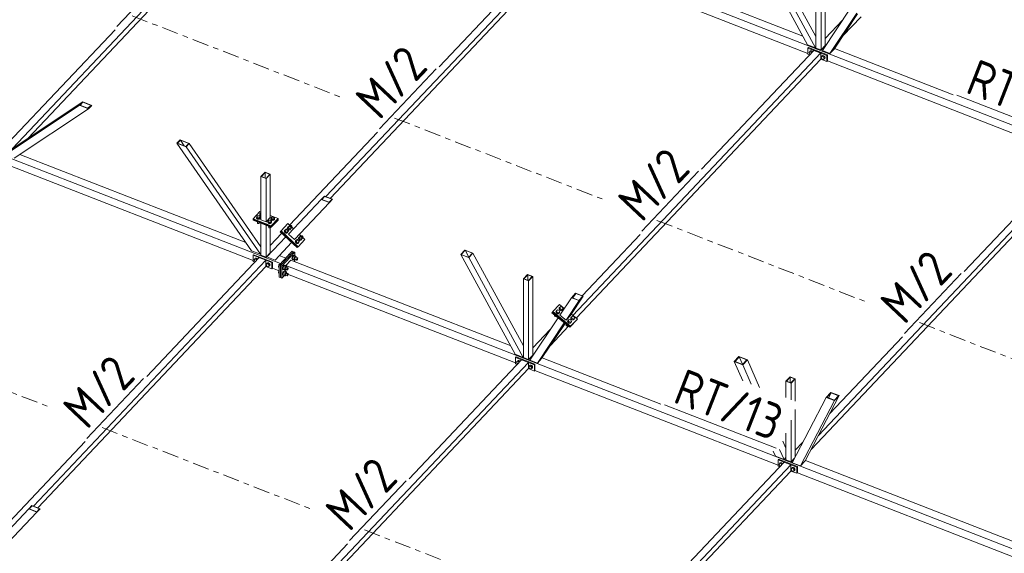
# Model space of a CAD drawing. Header units: millimetres. Extents: x -681 to 506, y -45 to 794.
# Tile 161 of 256: x -83 to 25, y 342 to 401. Entities that reach past the tile are written whole.
import ezdxf

# ---------------------------------------------------------------- set-up
doc = ezdxf.new("R2010")
doc.units = ezdxf.units.MM
doc.header["$LTSCALE"] = 0.6
doc.linetypes.add('XKITLINE00', pattern=[0])
doc.linetypes.add('XKITLINE03', pattern=[6, 3, -1, 1, -1])
for name, color, linetype, lineweight in [('Bolt', 7, 'Continuous', 0), ('Part', 2, 'Continuous', 0), ('PartMark', 3, 'Continuous', 0), ('S-GRID', 1, 'Continuous', 0)]:
    doc.layers.add(name, color=color, linetype=linetype, lineweight=lineweight)
doc.styles.add('ISOCPEUR', font='ISOCPEUR.TTF')

msp = doc.modelspace()

# ---------------------------------------------------------------- linework, layer by layer
at = {"layer": 'Bolt', "color": 3, "linetype": 'XKITLINE00', "lineweight": 0}
for p, q in [((3.72, 397.06), (3.8, 397.15)), ((3.8, 396.9), (3.72, 397.06)), ((3.78, 397.14), (3.8, 397.21)), ((3.78, 397.13), (3.78, 397.14)), ((3.8, 397.21), (3.87, 397.24)), ((3.87, 397.23), (3.8, 397.15)), ((3.8, 397.21), (3.82, 397.22)), ((3.8, 397.15), (3.97, 397.09)), ((3.85, 396.88), (3.8, 396.9)), ((3.88, 397.26), (3.82, 397.22)), ((3.87, 397.24), (3.96, 397.23)), ((4.04, 397.16), (3.87, 397.23)), ((3.97, 397.24), (3.88, 397.26)), ((3.96, 397.23), (4.04, 397.17)), ((4.06, 397.19), (3.97, 397.24)), ((4.04, 397.16), (3.97, 397.09)), ((3.97, 397.09), (3.99, 397.03)), ((4.04, 397.17), (4.08, 397.12)), ((4.06, 397.11), (4.04, 397.16)), ((4.1, 397.14), (4.06, 397.19)), ((5.11, 396.62), (5.13, 396.69)), ((5.13, 396.69), (5.2, 396.72)), ((5.2, 396.71), (5.13, 396.63)), ((5.13, 396.69), (5.15, 396.71)), ((5.21, 396.74), (5.15, 396.71)), ((5.2, 396.72), (5.29, 396.71)), ((5.37, 396.64), (5.2, 396.71)), ((5.3, 396.72), (5.21, 396.74)), ((5.29, 396.71), (5.37, 396.65)), ((5.39, 396.67), (5.3, 396.72)), ((5.05, 396.54), (5.13, 396.63)), ((5.13, 396.38), (5.05, 396.54)), ((5.11, 396.61), (5.11, 396.62)), ((5.13, 396.63), (5.3, 396.57)), ((5.3, 396.31), (5.13, 396.38)), ((5.37, 396.64), (5.3, 396.57)), ((5.3, 396.57), (5.38, 396.41)), ((5.38, 396.41), (5.3, 396.31)), ((5.37, 396.39), (5.3, 396.31)), ((5.37, 396.38), (5.36, 396.38)), ((5.37, 396.65), (5.44, 396.57)), ((5.45, 396.48), (5.37, 396.64)), ((5.45, 396.48), (5.37, 396.39)), ((5.44, 396.41), (5.37, 396.38)), ((5.45, 396.48), (5.38, 396.41)), ((5.45, 396.59), (5.39, 396.67)), ((5.44, 396.57), (5.46, 396.48)), ((5.46, 396.48), (5.44, 396.41)), ((5.44, 396.41), (5.45, 396.43)), ((5.48, 396.5), (5.45, 396.59)), ((5.45, 396.43), (5.48, 396.5)), ((-56.9, 379.28), (-56.8, 379.39)), ((-56.8, 379.39), (-56.78, 379.39)), ((-57.26, 378.81), (-57.25, 378.84)), ((-57.24, 378.74), (-57.26, 378.81)), ((-57.26, 378.78), (-57.26, 378.81)), ((-57.24, 378.72), (-57.26, 378.78)), ((-57.25, 378.91), (-57.15, 379.02)), ((-57.25, 378.81), (-57.25, 378.91)), ((-57.16, 378.81), (-57.25, 378.91)), ((-57.16, 378.7), (-57.25, 378.81)), ((-57.16, 378.69), (-57.24, 378.74)), ((-57.24, 378.72), (-57.16, 378.67)), ((-57.18, 378.36), (-57.16, 378.34)), ((-57.17, 378.25), (-57.17, 378.35)), ((-57.16, 378.22), (-57.17, 378.25)), ((-57.16, 378.7), (-57.16, 378.81)), ((-56.97, 378.8), (-57.16, 378.81)), ((-57.16, 378.7), (-56.97, 378.7)), ((-57.06, 378.67), (-57.16, 378.69)), ((-57.16, 378.67), (-57.06, 378.65)), ((-57.16, 378.34), (-57.16, 378.36)), ((-57.16, 378.34), (-57.12, 378.34)), ((-57.16, 378.22), (-57.12, 378.19)), ((-57.15, 379.02), (-56.96, 379.02)), ((-56.96, 378.69), (-57.06, 378.67)), ((-57.06, 378.65), (-56.96, 378.66)), ((-57, 378.19), (-56.96, 378.21)), ((-56.87, 378.91), (-56.97, 378.8)), ((-56.97, 378.7), (-56.87, 378.8)), ((-56.97, 378.7), (-56.97, 378.8)), ((-56.96, 379.02), (-56.87, 378.91)), ((-56.88, 378.74), (-56.96, 378.69)), ((-56.96, 378.66), (-56.88, 378.71)), ((-56.96, 378.21), (-56.95, 378.25)), ((-56.95, 378.25), (-56.95, 378.27)), ((-56.92, 379.17), (-56.9, 379.2)), ((-56.89, 379.11), (-56.92, 379.17)), ((-56.92, 379.15), (-56.92, 379.17)), ((-56.89, 379.08), (-56.92, 379.15)), ((-56.9, 379.17), (-56.9, 379.28)), ((-56.81, 379.17), (-56.9, 379.28)), ((-56.81, 379.07), (-56.9, 379.17)), ((-56.82, 379.06), (-56.89, 379.11)), ((-56.89, 379.08), (-56.82, 379.03)), ((-56.85, 378.8), (-56.88, 378.74)), ((-56.88, 378.71), (-56.85, 378.78)), ((-56.87, 378.8), (-56.87, 378.91)), ((-56.87, 378.84), (-56.85, 378.8)), ((-56.85, 378.78), (-56.85, 378.8)), ((-56.82, 379.06), (-56.78, 379.05)), ((-56.82, 379.03), (-56.78, 379.03)), ((-56.81, 379.07), (-56.81, 379.17)), ((-56.81, 379.17), (-56.78, 379.17)), ((-56.78, 379.07), (-56.81, 379.07)), ((-56.03, 378.33), (-56.02, 378.36)), ((-56, 378.26), (-56.03, 378.33)), ((-56.03, 378.3), (-56.03, 378.33)), ((-56, 378.23), (-56.03, 378.3)), ((-56.02, 378.43), (-55.92, 378.54)), ((-56.02, 378.33), (-56.02, 378.43)), ((-55.92, 378.32), (-56.02, 378.43)), ((-55.92, 378.22), (-56.02, 378.33)), ((-55.93, 378.21), (-56, 378.26)), ((-56, 378.23), (-55.93, 378.18)), ((-55.83, 378.19), (-55.93, 378.21)), ((-55.92, 378.54), (-55.72, 378.54)), ((-55.92, 378.22), (-55.92, 378.32)), ((-55.73, 378.32), (-55.92, 378.32)), ((-55.92, 378.22), (-55.73, 378.21)), ((-55.72, 378.21), (-55.83, 378.19)), ((-55.63, 378.43), (-55.73, 378.32)), ((-55.73, 378.21), (-55.63, 378.32)), ((-55.73, 378.21), (-55.73, 378.32)), ((-55.72, 378.54), (-55.63, 378.43)), ((-55.65, 378.25), (-55.72, 378.21)), ((-55.72, 378.18), (-55.65, 378.23)), ((-55.68, 378.69), (-55.67, 378.72)), ((-55.66, 378.63), (-55.68, 378.69)), ((-55.68, 378.67), (-55.68, 378.69)), ((-55.66, 378.6), (-55.68, 378.67)), ((-55.67, 378.8), (-55.57, 378.9)), ((-55.67, 378.69), (-55.67, 378.8)), ((-55.58, 378.69), (-55.67, 378.8)), ((-55.58, 378.58), (-55.67, 378.69)), ((-55.58, 378.58), (-55.66, 378.63)), ((-55.66, 378.6), (-55.58, 378.55)), ((-55.62, 378.32), (-55.65, 378.25)), ((-55.65, 378.23), (-55.62, 378.29)), ((-55.63, 378.32), (-55.63, 378.43)), ((-55.63, 378.35), (-55.62, 378.32)), ((-55.62, 378.29), (-55.62, 378.32)), ((-55.58, 378.58), (-55.58, 378.69)), ((-55.38, 378.69), (-55.58, 378.69)), ((-55.48, 378.56), (-55.58, 378.58)), ((-55.58, 378.58), (-55.38, 378.58)), ((-55.58, 378.55), (-55.48, 378.53)), ((-55.57, 378.9), (-55.38, 378.9)), ((-55.38, 378.57), (-55.48, 378.56)), ((-55.48, 378.53), (-55.38, 378.55)), ((-55.38, 378.9), (-55.28, 378.79)), ((-55.28, 378.79), (-55.38, 378.69)), ((-55.38, 378.58), (-55.28, 378.69)), ((-55.38, 378.58), (-55.38, 378.69)), ((-55.3, 378.62), (-55.38, 378.57)), ((-55.38, 378.55), (-55.3, 378.6)), ((-55.27, 378.69), (-55.3, 378.62)), ((-55.3, 378.6), (-55.27, 378.66)), ((-55.28, 378.69), (-55.28, 378.79)), ((-55.28, 378.72), (-55.27, 378.69)), ((-55.27, 378.66), (-55.27, 378.69)), ((-57.12, 378.19), (-57.06, 378.18)), ((-57.06, 378.18), (-57, 378.19)), ((-55.94, 377.88), (-55.92, 377.86)), ((-55.93, 378.18), (-55.83, 378.17)), ((-55.93, 377.77), (-55.93, 377.87)), ((-55.92, 377.74), (-55.93, 377.77)), ((-55.92, 377.86), (-55.92, 377.87)), ((-55.92, 377.86), (-55.89, 377.86)), ((-55.92, 377.74), (-55.88, 377.71)), ((-55.88, 377.71), (-55.83, 377.7)), ((-55.83, 378.17), (-55.72, 378.18)), ((-55.83, 377.7), (-55.77, 377.71)), ((-55.77, 377.71), (-55.73, 377.73)), ((-55.73, 377.73), (-55.71, 377.77)), ((-55.71, 377.77), (-55.71, 377.79)), ((-54.17, 377.43), (-54.21, 377.35)), ((-54.21, 377.35), (-54.19, 377.26)), ((-54.19, 377.37), (-54.16, 377.44)), ((-54.18, 377.28), (-54.19, 377.37)), ((-54.19, 377.26), (-54.13, 377.17)), ((-54.18, 377.36), (-54.1, 377.45)), ((-54.11, 377.2), (-54.18, 377.36)), ((-54.12, 377.19), (-54.18, 377.28)), ((-54.17, 377.43), (-54.16, 377.44)), ((-54.16, 377.44), (-54.08, 377.48)), ((-54.13, 377.17), (-54.04, 377.12)), ((-54.03, 377.14), (-54.12, 377.19)), ((-54.03, 377.28), (-54.11, 377.2)), ((-54.11, 377.2), (-53.94, 377.14)), ((-54, 377.56), (-54.1, 377.45)), ((-54.1, 377.45), (-54.03, 377.28)), ((-54.08, 377.48), (-54.07, 377.48)), ((-54.04, 377.12), (-53.95, 377.11)), ((-54.03, 377.28), (-53.86, 377.22)), ((-53.93, 377.12), (-54.03, 377.14)), ((-54.01, 377.46), (-53.89, 377.59)), ((-53.94, 377.53), (-54, 377.56)), ((-53.95, 377.11), (-53.87, 377.15)), ((-53.94, 377.14), (-53.86, 377.22)), ((-53.86, 377.16), (-53.93, 377.12)), ((-53.91, 377.55), (-53.89, 377.59)), ((-53.9, 377.5), (-53.91, 377.55)), ((-53.87, 377.45), (-53.9, 377.5)), ((-53.89, 377.59), (-53.85, 377.61)), ((-53.82, 377.42), (-53.87, 377.45)), ((-53.87, 377.15), (-53.86, 377.16)), ((-53.83, 377.8), (-53.86, 377.72)), ((-53.86, 377.72), (-53.84, 377.63)), ((-53.86, 377.22), (-53.76, 377.33)), ((-53.83, 377.24), (-53.86, 377.16)), ((-53.85, 377.74), (-53.81, 377.81)), ((-53.83, 377.64), (-53.85, 377.74)), ((-53.85, 377.61), (-53.8, 377.6)), ((-53.85, 377.31), (-53.73, 377.43)), ((-53.84, 377.63), (-53.83, 377.6)), ((-53.83, 377.73), (-53.75, 377.82)), ((-53.83, 377.8), (-53.81, 377.81)), ((-53.77, 377.58), (-53.83, 377.73)), ((-53.8, 377.6), (-53.83, 377.64)), ((-53.83, 377.25), (-53.83, 377.24)), ((-53.77, 377.41), (-53.82, 377.42)), ((-53.81, 377.81), (-53.74, 377.85)), ((-53.8, 377.6), (-53.76, 377.57)), ((-53.76, 377.33), (-53.78, 377.38)), ((-53.73, 377.43), (-53.77, 377.41)), ((-53.76, 377.57), (-53.68, 377.65)), ((-53.76, 377.57), (-53.72, 377.52)), ((-53.65, 377.92), (-53.75, 377.82)), ((-53.75, 377.82), (-53.68, 377.65)), ((-53.75, 377.56), (-53.59, 377.5)), ((-53.74, 377.85), (-53.72, 377.85)), ((-53.73, 377.53), (-53.68, 377.5)), ((-53.71, 377.47), (-53.73, 377.43)), ((-53.72, 377.52), (-53.71, 377.47)), ((-53.72, 377.5), (-53.7, 377.49)), ((-53.7, 377.49), (-53.6, 377.48)), ((-53.68, 377.65), (-53.51, 377.59)), ((-53.59, 377.49), (-53.68, 377.5)), ((-53.66, 377.83), (-53.55, 377.95)), ((-53.6, 377.9), (-53.65, 377.92)), ((-53.6, 377.48), (-53.53, 377.51)), ((-53.59, 377.5), (-53.51, 377.59)), ((-53.51, 377.53), (-53.59, 377.49)), ((-53.57, 377.91), (-53.55, 377.95)), ((-53.56, 377.86), (-53.57, 377.91)), ((-53.53, 377.82), (-53.56, 377.86)), ((-53.55, 377.95), (-53.51, 377.97)), ((-53.48, 377.79), (-53.53, 377.82)), ((-53.53, 377.51), (-53.51, 377.53)), ((-53.51, 377.97), (-53.46, 377.97)), ((-53.51, 377.59), (-53.41, 377.69)), ((-53.48, 377.6), (-53.51, 377.53)), ((-53.5, 377.68), (-53.39, 377.8)), ((-53.43, 377.78), (-53.48, 377.79)), ((-53.48, 377.62), (-53.48, 377.6)), ((-53.46, 377.97), (-53.41, 377.94)), ((-53.41, 377.69), (-53.44, 377.75)), ((-53.39, 377.8), (-53.43, 377.78)), ((-53.41, 377.94), (-53.38, 377.89)), ((-53.37, 377.84), (-53.39, 377.8)), ((-53.38, 377.89), (-53.37, 377.84)), ((-52.96, 376.28), (-52.99, 376.21)), ((-52.99, 376.21), (-52.98, 376.12)), ((-52.98, 376.22), (-52.95, 376.3)), ((-52.96, 376.13), (-52.98, 376.22)), ((-52.98, 376.12), (-52.92, 376.03)), ((-52.97, 376.22), (-52.89, 376.31)), ((-52.9, 376.05), (-52.97, 376.22)), ((-52.96, 376.28), (-52.95, 376.3)), ((-52.9, 376.05), (-52.96, 376.13)), ((-52.95, 376.3), (-52.87, 376.34)), ((-52.92, 376.03), (-52.83, 375.97)), ((-52.82, 376.14), (-52.9, 376.05)), ((-52.81, 375.99), (-52.9, 376.05)), ((-52.9, 376.05), (-52.73, 375.99)), ((-52.79, 376.41), (-52.89, 376.31)), ((-52.89, 376.31), (-52.82, 376.14)), ((-52.87, 376.34), (-52.86, 376.34)), ((-52.82, 376.14), (-52.65, 376.08)), ((-52.8, 376.32), (-52.68, 376.44)), ((-52.73, 376.39), (-52.79, 376.41)), ((-52.73, 375.99), (-52.65, 376.08)), ((-52.7, 376.4), (-52.68, 376.44)), ((-52.69, 376.35), (-52.7, 376.4)), ((-52.66, 376.3), (-52.69, 376.35)), ((-52.68, 376.44), (-52.64, 376.46)), ((-52.61, 376.27), (-52.66, 376.3)), ((-52.62, 376.65), (-52.65, 376.58)), ((-52.65, 376.58), (-52.63, 376.48)), ((-52.65, 376.08), (-52.55, 376.18)), ((-52.61, 376.09), (-52.65, 376.02)), ((-52.64, 376.46), (-52.59, 376.46)), ((-52.64, 376.17), (-52.52, 376.29)), ((-52.63, 376.59), (-52.6, 376.67)), ((-52.62, 376.5), (-52.63, 376.59)), ((-52.63, 376.48), (-52.62, 376.46)), ((-52.62, 376.59), (-52.54, 376.67)), ((-52.62, 376.65), (-52.6, 376.67)), ((-52.56, 376.43), (-52.62, 376.59)), ((-52.59, 376.45), (-52.62, 376.5)), ((-52.62, 376.11), (-52.61, 376.09)), ((-52.56, 376.27), (-52.61, 376.27)), ((-52.6, 376.67), (-52.53, 376.7)), ((-52.59, 376.46), (-52.54, 376.43)), ((-52.55, 376.18), (-52.57, 376.24)), ((-52.52, 376.29), (-52.56, 376.27)), ((-52.44, 376.78), (-52.54, 376.67)), ((-52.54, 376.67), (-52.47, 376.5)), ((-52.54, 376.43), (-52.47, 376.5)), ((-52.54, 376.43), (-52.51, 376.38)), ((-52.54, 376.41), (-52.38, 376.36)), ((-52.53, 376.7), (-52.51, 376.7)), ((-52.52, 376.39), (-52.47, 376.36)), ((-52.5, 376.33), (-52.52, 376.29)), ((-52.51, 376.38), (-52.5, 376.33)), ((-52.51, 376.36), (-52.48, 376.34)), ((-52.48, 376.34), (-52.39, 376.33)), ((-52.47, 376.5), (-52.3, 376.44)), ((-52.37, 376.35), (-52.47, 376.36)), ((-52.45, 376.69), (-52.34, 376.81)), ((-52.39, 376.76), (-52.44, 376.78)), ((-52.39, 376.33), (-52.32, 376.37)), ((-52.38, 376.36), (-52.3, 376.44)), ((-52.3, 376.38), (-52.37, 376.35)), ((-52.35, 376.77), (-52.34, 376.81)), ((-52.35, 376.72), (-52.35, 376.77)), ((-52.31, 376.67), (-52.35, 376.72)), ((-52.34, 376.81), (-52.3, 376.83)), ((-52.32, 376.37), (-52.3, 376.38)), ((-52.27, 376.64), (-52.31, 376.67)), ((-52.3, 376.83), (-52.25, 376.82)), ((-52.3, 376.44), (-52.2, 376.55)), ((-52.27, 376.46), (-52.3, 376.38)), ((-52.29, 376.53), (-52.18, 376.66)), ((-52.21, 376.64), (-52.27, 376.64)), ((-52.27, 376.47), (-52.27, 376.46)), ((-52.25, 376.82), (-52.2, 376.79)), ((-52.2, 376.55), (-52.22, 376.6)), ((-52.18, 376.66), (-52.21, 376.64)), ((-52.2, 376.79), (-52.17, 376.75)), ((-52.16, 376.7), (-52.18, 376.66)), ((-52.17, 376.75), (-52.16, 376.7)), ((-52.83, 375.97), (-52.74, 375.96)), ((-52.72, 375.98), (-52.81, 375.99)), ((-52.74, 375.96), (-52.66, 376)), ((-52.65, 376.02), (-52.72, 375.98)), ((-52.66, 376), (-52.65, 376.02)), ((-57.53, 374.16), (-57.45, 374.26)), ((-57.45, 374), (-57.53, 374.16)), ((-57.47, 374.24), (-57.45, 374.31)), ((-57.47, 374.24), (-57.47, 374.24)), ((-57.45, 374.31), (-57.38, 374.35)), ((-57.38, 374.34), (-57.45, 374.26)), ((-57.45, 374.31), (-57.43, 374.33)), ((-57.45, 374.26), (-57.29, 374.19)), ((-57.41, 373.99), (-57.45, 374)), ((-57.37, 374.36), (-57.43, 374.33)), ((-57.38, 374.35), (-57.3, 374.33)), ((-57.21, 374.27), (-57.38, 374.34)), ((-57.28, 374.35), (-57.37, 374.36)), ((-57.3, 374.33), (-57.21, 374.28)), ((-57.21, 374.27), (-57.29, 374.19)), ((-57.29, 374.19), (-57.26, 374.14)), ((-57.19, 374.3), (-57.28, 374.35)), ((-57.21, 374.28), (-57.17, 374.23)), ((-57.19, 374.22), (-57.21, 374.27)), ((-57.16, 374.25), (-57.19, 374.3)), ((-53.79, 374.61), (-53.76, 374.72)), ((-53.76, 374.72), (-53.64, 374.84)), ((-53.71, 374.7), (-53.76, 374.72)), ((-53.64, 374.84), (-53.59, 374.82)), ((-53.34, 374.42), (-53.36, 374.31)), ((-53.36, 374.31), (-53.34, 374.23)), ((-53.3, 374.54), (-53.34, 374.42)), ((-53.34, 374.23), (-53.3, 374.21)), ((-53.26, 374.52), (-53.32, 374.3)), ((-53.32, 374.29), (-53.31, 374.41)), ((-53.14, 374.23), (-53.32, 374.3)), ((-53.32, 374.3), (-53.26, 374.21)), ((-53.31, 374.22), (-53.32, 374.29)), ((-53.31, 374.41), (-53.26, 374.52)), ((-53.26, 374.2), (-53.31, 374.22)), ((-53.23, 374.63), (-53.3, 374.54)), ((-53.3, 374.21), (-53.3, 374.22)), ((-53.3, 374.21), (-53.26, 374.2)), ((-53.14, 374.65), (-53.26, 374.52)), ((-53.26, 374.52), (-53.2, 374.62)), ((-53.08, 374.45), (-53.26, 374.52)), ((-53.25, 374.21), (-53.26, 374.2)), ((-53.26, 374.21), (-53.08, 374.14)), ((-53.17, 374.67), (-53.23, 374.63)), ((-53.2, 374.62), (-53.13, 374.66)), ((-53.18, 374.03), (-53.17, 374.03)), ((-53.17, 374.67), (-53.13, 374.66)), ((-53.17, 374.03), (-53.13, 374.02)), ((-53.15, 374.01), (-53.13, 374.02)), ((-53.14, 374.65), (-52.96, 374.58)), ((-53.14, 374.23), (-53.08, 374.45)), ((-53.14, 374.23), (-53.08, 374.14)), ((-53.13, 374.66), (-53.09, 374.64)), ((-53.13, 374.02), (-53.09, 374)), ((-53.09, 374.64), (-53.08, 374.63)), ((-53.09, 374), (-53.08, 373.99)), ((-52.96, 374.58), (-53.08, 374.45)), ((-53.08, 374.14), (-53.01, 374.22)), ((-53.05, 374.23), (-52.83, 374.15)), ((-52.98, 374.48), (-52.76, 374.4)), ((-52.9, 374.49), (-52.96, 374.58)), ((-52.9, 374.45), (-52.9, 374.49)), ((-52.87, 374.2), (-52.86, 374.26)), ((-52.86, 374.16), (-52.87, 374.2)), ((-52.86, 374.26), (-52.83, 374.33)), ((-52.83, 374.15), (-52.86, 374.16)), ((-52.83, 374.33), (-52.8, 374.38)), ((-52.8, 374.17), (-52.83, 374.15)), ((-52.8, 374.38), (-52.76, 374.4)), ((-52.76, 374.22), (-52.8, 374.17)), ((-52.76, 374.4), (-52.74, 374.39)), ((-52.74, 374.29), (-52.76, 374.22)), ((-52.74, 374.39), (-52.73, 374.35)), ((-52.73, 374.35), (-52.74, 374.29)), ((-56.2, 373.64), (-56.12, 373.74)), ((-56.12, 373.48), (-56.2, 373.64)), ((-56.14, 373.73), (-56.12, 373.79)), ((-56.14, 373.72), (-56.14, 373.73)), ((-56.12, 373.79), (-56.05, 373.83)), ((-56.05, 373.82), (-56.12, 373.74)), ((-56.12, 373.79), (-56.1, 373.81)), ((-56.12, 373.74), (-55.96, 373.68)), ((-55.96, 373.42), (-56.12, 373.48)), ((-56.04, 373.85), (-56.1, 373.81)), ((-56.05, 373.83), (-55.97, 373.81)), ((-55.88, 373.75), (-56.05, 373.82)), ((-55.95, 373.83), (-56.04, 373.85)), ((-55.97, 373.81), (-55.88, 373.76)), ((-55.88, 373.75), (-55.96, 373.68)), ((-55.96, 373.68), (-55.87, 373.52)), ((-55.87, 373.52), (-55.96, 373.42)), ((-55.88, 373.5), (-55.96, 373.42)), ((-55.86, 373.78), (-55.95, 373.83)), ((-55.88, 373.49), (-55.89, 373.49)), ((-55.88, 373.76), (-55.81, 373.68)), ((-55.8, 373.59), (-55.88, 373.75)), ((-55.8, 373.59), (-55.88, 373.5)), ((-55.81, 373.52), (-55.88, 373.49)), ((-55.8, 373.59), (-55.87, 373.52)), ((-55.8, 373.69), (-55.86, 373.78)), ((-55.81, 373.68), (-55.79, 373.59)), ((-55.79, 373.59), (-55.81, 373.52)), ((-55.81, 373.52), (-55.8, 373.54)), ((-55.77, 373.61), (-55.8, 373.69)), ((-55.8, 373.54), (-55.77, 373.61)), ((-54.8, 373.62), (-54.86, 373.4)), ((-54.76, 373.36), (-54.86, 373.4)), ((-54.86, 373.4), (-54.8, 373.31)), ((-54.8, 372.98), (-54.86, 372.76)), ((-54.68, 373.74), (-54.8, 373.62)), ((-54.8, 373.62), (-54.75, 373.6)), ((-54.8, 373.31), (-54.76, 373.29)), ((-54.76, 373.02), (-54.8, 372.98)), ((-54.8, 372.98), (-54.76, 372.96)), ((-54.68, 373.74), (-54.63, 373.72)), ((-54.38, 373.32), (-54.4, 373.21)), ((-54.4, 373.21), (-54.38, 373.13)), ((-54.34, 373.44), (-54.38, 373.32)), ((-54.38, 373.13), (-54.34, 373.12)), ((-54.34, 372.8), (-54.38, 372.68)), ((-54.36, 373.2), (-54.34, 373.31)), ((-54.34, 373.12), (-54.36, 373.2)), ((-54.29, 373.42), (-54.35, 373.2)), ((-54.17, 373.13), (-54.35, 373.2)), ((-54.35, 373.2), (-54.29, 373.11)), ((-54.29, 372.78), (-54.35, 372.56)), ((-54.27, 373.53), (-54.34, 373.44)), ((-54.34, 373.31), (-54.3, 373.43)), ((-54.3, 373.1), (-54.34, 373.12)), ((-54.34, 373.12), (-54.33, 373.12)), ((-54.34, 373.12), (-54.3, 373.1)), ((-54.27, 372.89), (-54.34, 372.8)), ((-54.34, 372.67), (-54.3, 372.79)), ((-54.3, 373.43), (-54.23, 373.52)), ((-54.28, 373.11), (-54.3, 373.1)), ((-54.3, 372.79), (-54.23, 372.88)), ((-54.17, 373.55), (-54.29, 373.42)), ((-54.11, 373.35), (-54.29, 373.42)), ((-54.29, 373.11), (-54.11, 373.04)), ((-54.17, 372.91), (-54.29, 372.78)), ((-54.11, 372.71), (-54.29, 372.78)), ((-54.21, 373.57), (-54.27, 373.53)), ((-54.21, 372.94), (-54.27, 372.89)), ((-54.23, 373.52), (-54.17, 373.56)), ((-54.23, 372.88), (-54.17, 372.92)), ((-54.21, 373.57), (-54.17, 373.56)), ((-54.21, 372.94), (-54.17, 372.92)), ((-54.17, 373.56), (-54.12, 373.54)), ((-54.17, 373.55), (-53.99, 373.48)), ((-54.17, 373.13), (-54.11, 373.35)), ((-54.17, 373.13), (-54.11, 373.04)), ((-54.17, 372.92), (-54.12, 372.9)), ((-54.17, 372.91), (-53.99, 372.84)), ((-54.12, 373.54), (-54.12, 373.53)), ((-54.12, 372.9), (-54.12, 372.89)), ((-53.99, 373.48), (-54.11, 373.35)), ((-54.11, 373.04), (-54.04, 373.12)), ((-53.99, 372.84), (-54.11, 372.71)), ((-54.09, 373.13), (-53.87, 373.05)), ((-54.02, 373.38), (-53.8, 373.3)), ((-53.93, 373.39), (-53.99, 373.48)), ((-53.93, 372.75), (-53.99, 372.84)), ((-53.94, 373.35), (-53.93, 373.39)), ((-53.9, 373.1), (-53.89, 373.16)), ((-53.89, 373.06), (-53.9, 373.1)), ((-53.89, 373.16), (-53.87, 373.23)), ((-53.87, 373.05), (-53.89, 373.06)), ((-53.87, 373.23), (-53.84, 373.28)), ((-53.84, 373.07), (-53.87, 373.05)), ((-53.84, 373.28), (-53.8, 373.3)), ((-53.8, 373.12), (-53.84, 373.07)), ((-53.8, 373.3), (-53.78, 373.29)), ((-53.78, 373.19), (-53.8, 373.12)), ((-53.78, 373.29), (-53.77, 373.25)), ((-53.77, 373.25), (-53.78, 373.19)), ((-54.76, 372.72), (-54.86, 372.76)), ((-54.86, 372.76), (-54.8, 372.67)), ((-54.8, 372.67), (-54.76, 372.66)), ((-54.38, 372.68), (-54.4, 372.57)), ((-54.4, 372.57), (-54.38, 372.5)), ((-54.38, 372.5), (-54.34, 372.48)), ((-54.36, 372.56), (-54.34, 372.67)), ((-54.34, 372.48), (-54.36, 372.56)), ((-54.17, 372.49), (-54.35, 372.56)), ((-54.35, 372.56), (-54.29, 372.48)), ((-54.3, 372.46), (-54.34, 372.48)), ((-54.34, 372.48), (-54.33, 372.48)), ((-54.34, 372.48), (-54.3, 372.46)), ((-54.28, 372.47), (-54.3, 372.46)), ((-54.29, 372.48), (-54.11, 372.4)), ((-54.17, 372.49), (-54.11, 372.71)), ((-54.17, 372.49), (-54.11, 372.4)), ((-54.11, 372.4), (-54.04, 372.48)), ((-54.09, 372.5), (-53.87, 372.41)), ((-54.02, 372.75), (-53.8, 372.66)), ((-53.94, 372.72), (-53.93, 372.75)), ((-53.9, 372.46), (-53.89, 372.52)), ((-53.89, 372.42), (-53.9, 372.46)), ((-53.89, 372.52), (-53.87, 372.59)), ((-53.87, 372.41), (-53.89, 372.42)), ((-53.87, 372.59), (-53.84, 372.64)), ((-53.84, 372.43), (-53.87, 372.41)), ((-53.84, 372.64), (-53.8, 372.66)), ((-53.8, 372.48), (-53.84, 372.43)), ((-53.8, 372.66), (-53.78, 372.65)), ((-53.78, 372.55), (-53.8, 372.48)), ((-53.78, 372.65), (-53.77, 372.61)), ((-53.77, 372.61), (-53.78, 372.55)), ((-24.19, 368.51), (-24.22, 368.44)), ((-24.22, 368.44), (-24.2, 368.35)), ((-24.21, 368.45), (-24.18, 368.53)), ((-24.19, 368.37), (-24.21, 368.45)), ((-24.2, 368.45), (-24.15, 368.53)), ((-24.2, 368.45), (-24.12, 368.29)), ((-24.19, 368.51), (-24.18, 368.53)), ((-24.18, 368.53), (-24.12, 368.56)), ((-24.15, 368.53), (-24.05, 368.63)), ((-24.07, 368.37), (-24.15, 368.53)), ((-24.05, 368.63), (-23.87, 368.58)), ((-23.79, 368.42), (-23.89, 368.32)), ((-23.85, 368.88), (-23.88, 368.8)), ((-23.88, 368.8), (-23.86, 368.71)), ((-23.87, 368.58), (-23.79, 368.42)), ((-23.86, 368.82), (-23.83, 368.89)), ((-23.85, 368.73), (-23.86, 368.82)), ((-23.86, 368.71), (-23.79, 368.63)), ((-23.85, 368.82), (-23.8, 368.89)), ((-23.85, 368.88), (-23.83, 368.89)), ((-23.85, 368.82), (-23.77, 368.66)), ((-23.78, 368.65), (-23.85, 368.73)), ((-23.84, 368.35), (-23.79, 368.42)), ((-23.83, 368.89), (-23.77, 368.93)), ((-23.8, 368.89), (-23.7, 369)), ((-23.72, 368.74), (-23.8, 368.89)), ((-23.79, 368.63), (-23.7, 368.58)), ((-23.69, 368.6), (-23.78, 368.65)), ((-23.77, 368.66), (-23.72, 368.74)), ((-23.77, 368.66), (-23.6, 368.61)), ((-23.54, 368.68), (-23.72, 368.74)), ((-23.7, 369), (-23.52, 368.95)), ((-23.7, 368.58), (-23.6, 368.58)), ((-23.59, 368.6), (-23.69, 368.6)), ((-23.6, 368.61), (-23.5, 368.71)), ((-23.6, 368.61), (-23.54, 368.68)), ((-23.6, 368.58), (-23.53, 368.62)), ((-23.52, 368.64), (-23.59, 368.6)), ((-23.44, 368.79), (-23.54, 368.68)), ((-23.53, 368.62), (-23.52, 368.64)), ((-23.52, 368.95), (-23.44, 368.79)), ((-23.48, 368.71), (-23.52, 368.64)), ((-23.5, 368.71), (-23.44, 368.79)), ((-23.49, 368.73), (-23.48, 368.71)), ((-24.37, 368.07), (-24.39, 368.03)), ((-24.39, 368.03), (-24.38, 367.98)), ((-24.38, 367.98), (-24.34, 367.94)), ((-24.37, 368.07), (-24.36, 368.08)), ((-24.34, 367.94), (-24.29, 367.91)), ((-24.29, 367.91), (-24.24, 367.91)), ((-24.24, 367.91), (-24.2, 367.93)), ((-24.2, 368.35), (-24.14, 368.27)), ((-24.2, 367.93), (-24.19, 367.94)), ((-24.13, 368.29), (-24.19, 368.37)), ((-24.14, 368.27), (-24.05, 368.22)), ((-24.03, 368.24), (-24.13, 368.29)), ((-24.12, 368.29), (-24.07, 368.37)), ((-24.12, 368.29), (-23.94, 368.24)), ((-23.89, 368.32), (-24.07, 368.37)), ((-24.05, 368.22), (-23.95, 368.21)), ((-23.94, 368.23), (-24.03, 368.24)), ((-23.95, 368.21), (-23.87, 368.25)), ((-23.94, 368.24), (-23.84, 368.35)), ((-23.94, 368.24), (-23.89, 368.32)), ((-23.86, 368.27), (-23.94, 368.23)), ((-23.87, 368.25), (-23.86, 368.27)), ((-23.83, 368.34), (-23.86, 368.27)), ((-23.83, 368.36), (-23.83, 368.34)), ((-22.9, 367.46), (-22.94, 367.39)), ((-22.94, 367.39), (-22.92, 367.3)), ((-22.92, 367.4), (-22.89, 367.48)), ((-22.9, 367.32), (-22.92, 367.4)), ((-22.91, 367.4), (-22.86, 367.48)), ((-22.91, 367.4), (-22.83, 367.24)), ((-22.9, 367.46), (-22.89, 367.48)), ((-22.89, 367.48), (-22.83, 367.51)), ((-22.86, 367.48), (-22.76, 367.58)), ((-22.78, 367.32), (-22.86, 367.48)), ((-22.76, 367.58), (-22.58, 367.53)), ((-22.5, 367.37), (-22.6, 367.27)), ((-22.56, 367.83), (-22.59, 367.75)), ((-22.59, 367.75), (-22.57, 367.66)), ((-22.58, 367.77), (-22.55, 367.85)), ((-22.56, 367.68), (-22.58, 367.77)), ((-22.58, 367.53), (-22.5, 367.37)), ((-22.57, 367.77), (-22.51, 367.84)), ((-22.57, 367.77), (-22.49, 367.61)), ((-22.57, 367.66), (-22.51, 367.58)), ((-22.56, 367.83), (-22.55, 367.85)), ((-22.49, 367.6), (-22.56, 367.68)), ((-22.55, 367.85), (-22.48, 367.88)), ((-22.55, 367.3), (-22.5, 367.37)), ((-22.51, 367.84), (-22.41, 367.95)), ((-22.44, 367.69), (-22.51, 367.84)), ((-22.51, 367.58), (-22.41, 367.53)), ((-22.49, 367.61), (-22.44, 367.69)), ((-22.49, 367.61), (-22.31, 367.56)), ((-22.4, 367.55), (-22.49, 367.6)), ((-22.26, 367.63), (-22.44, 367.69)), ((-22.41, 367.95), (-22.24, 367.9)), ((-22.41, 367.53), (-22.31, 367.53)), ((-22.3, 367.55), (-22.4, 367.55)), ((-22.31, 367.56), (-22.21, 367.66)), ((-22.31, 367.56), (-22.26, 367.63)), ((-22.31, 367.53), (-22.24, 367.57)), ((-22.23, 367.59), (-22.3, 367.55)), ((-22.16, 367.74), (-22.26, 367.63)), ((-22.24, 367.9), (-22.16, 367.74)), ((-22.24, 367.57), (-22.23, 367.59)), ((-22.2, 367.66), (-22.23, 367.59)), ((-22.21, 367.66), (-22.16, 367.74)), ((-22.2, 367.68), (-22.2, 367.66)), ((-23.08, 367.02), (-23.1, 366.98)), ((-23.1, 366.98), (-23.09, 366.93)), ((-23.09, 366.93), (-23.05, 366.89)), ((-23.08, 367.02), (-23.08, 367.03)), ((-23.05, 366.89), (-23, 366.86)), ((-23, 366.86), (-22.95, 366.86)), ((-22.95, 366.86), (-22.91, 366.88)), ((-22.92, 367.3), (-22.85, 367.22)), ((-22.91, 366.88), (-22.9, 366.89)), ((-22.84, 367.24), (-22.9, 367.32)), ((-22.85, 367.22), (-22.76, 367.17)), ((-22.75, 367.19), (-22.84, 367.24)), ((-22.83, 367.24), (-22.78, 367.32)), ((-22.83, 367.24), (-22.65, 367.19)), ((-22.6, 367.27), (-22.78, 367.32)), ((-22.76, 367.17), (-22.66, 367.16)), ((-22.65, 367.18), (-22.75, 367.19)), ((-22.66, 367.16), (-22.59, 367.2)), ((-22.65, 367.19), (-22.55, 367.3)), ((-22.65, 367.19), (-22.6, 367.27)), ((-22.57, 367.22), (-22.65, 367.18)), ((-22.59, 367.2), (-22.57, 367.22)), ((-22.54, 367.29), (-22.57, 367.22)), ((-22.55, 367.31), (-22.54, 367.29)), ((-28.5, 362.94), (-28.48, 363.01)), ((-28.48, 363.01), (-28.41, 363.05)), ((-28.41, 363.03), (-28.48, 362.96)), ((-28.48, 363.01), (-28.46, 363.03)), ((-28.39, 363.06), (-28.46, 363.03)), ((-28.41, 363.05), (-28.32, 363.03)), ((-28.24, 362.97), (-28.41, 363.03)), ((-28.31, 363.05), (-28.39, 363.06)), ((-28.32, 363.03), (-28.24, 362.98)), ((-28.22, 363), (-28.31, 363.05)), ((-28.18, 362.95), (-28.22, 363)), ((-28.56, 362.86), (-28.48, 362.96)), ((-28.48, 362.7), (-28.56, 362.86)), ((-28.5, 362.94), (-28.5, 362.94)), ((-28.48, 362.96), (-28.31, 362.89)), ((-28.43, 362.69), (-28.48, 362.7)), ((-28.24, 362.97), (-28.31, 362.89)), ((-28.31, 362.89), (-28.29, 362.84)), ((-28.24, 362.98), (-28.2, 362.93)), ((-28.21, 362.92), (-28.24, 362.97)), ((-27.23, 362.34), (-27.15, 362.44)), ((-27.15, 362.18), (-27.23, 362.34)), ((-27.17, 362.42), (-27.15, 362.49)), ((-27.17, 362.42), (-27.17, 362.42)), ((-27.15, 362.49), (-27.08, 362.53)), ((-27.08, 362.52), (-27.15, 362.44)), ((-27.15, 362.49), (-27.13, 362.51)), ((-27.15, 362.44), (-26.98, 362.38)), ((-26.98, 362.12), (-27.15, 362.18)), ((-27.06, 362.55), (-27.13, 362.51)), ((-27.08, 362.53), (-26.99, 362.51)), ((-26.91, 362.45), (-27.08, 362.52)), ((-26.98, 362.53), (-27.06, 362.55)), ((-26.99, 362.51), (-26.91, 362.46)), ((-26.89, 362.48), (-26.98, 362.53)), ((-26.91, 362.45), (-26.98, 362.38)), ((-26.98, 362.38), (-26.9, 362.22)), ((-26.9, 362.22), (-26.98, 362.12)), ((-26.91, 362.2), (-26.98, 362.12)), ((-26.91, 362.19), (-26.92, 362.19)), ((-26.91, 362.46), (-26.84, 362.38)), ((-26.83, 362.29), (-26.91, 362.45)), ((-26.83, 362.29), (-26.91, 362.2)), ((-26.84, 362.22), (-26.91, 362.19)), ((-26.83, 362.29), (-26.9, 362.22)), ((-26.82, 362.39), (-26.89, 362.48)), ((-26.84, 362.38), (-26.82, 362.29)), ((-26.82, 362.29), (-26.84, 362.22)), ((-26.84, 362.22), (-26.82, 362.24)), ((-26.8, 362.31), (-26.82, 362.39)), ((-26.82, 362.24), (-26.8, 362.31)), ((0.41, 351.56), (0.49, 351.66)), ((0.49, 351.4), (0.41, 351.56)), ((0.47, 351.64), (0.5, 351.71)), ((0.47, 351.64), (0.47, 351.64)), ((0.57, 351.73), (0.49, 351.66)), ((0.49, 351.66), (0.66, 351.59)), ((0.54, 351.39), (0.49, 351.4)), ((0.5, 351.71), (0.56, 351.74)), ((0.5, 351.71), (0.51, 351.73)), ((0.58, 351.76), (0.51, 351.73)), ((0.56, 351.74), (0.65, 351.73)), ((0.73, 351.67), (0.57, 351.73)), ((0.67, 351.75), (0.58, 351.76)), ((0.65, 351.73), (0.74, 351.68)), ((0.73, 351.67), (0.66, 351.59)), ((0.66, 351.59), (0.69, 351.54)), ((0.75, 351.69), (0.67, 351.75)), ((0.76, 351.62), (0.73, 351.67)), ((0.74, 351.68), (0.77, 351.63)), ((0.79, 351.65), (0.75, 351.69)), ((1.74, 351.04), (1.82, 351.14)), ((1.82, 350.88), (1.74, 351.04)), ((1.8, 351.12), (1.83, 351.19)), ((1.8, 351.12), (1.8, 351.12)), ((1.9, 351.22), (1.82, 351.14)), ((1.82, 351.14), (1.99, 351.07)), ((1.83, 351.19), (1.89, 351.23)), ((1.83, 351.19), (1.84, 351.21)), ((1.91, 351.24), (1.84, 351.21)), ((1.89, 351.23), (1.98, 351.21)), ((2.06, 351.15), (1.9, 351.22)), ((2, 351.23), (1.91, 351.24)), ((1.98, 351.21), (2.07, 351.16)), ((2.06, 351.15), (1.99, 351.07)), ((1.99, 351.07), (2.07, 350.91)), ((2.08, 351.18), (2, 351.23)), ((2.14, 350.99), (2.06, 351.15)), ((2.07, 351.16), (2.13, 351.07)), ((2.15, 351.09), (2.08, 351.18)), ((2.13, 351.07), (2.15, 350.99)), ((2.17, 351.01), (2.15, 351.09)), ((1.99, 350.82), (1.82, 350.88)), ((2.07, 350.91), (1.99, 350.82)), ((2.06, 350.9), (1.99, 350.82)), ((2.07, 350.88), (2.05, 350.89)), ((2.14, 350.99), (2.06, 350.9)), ((2.14, 350.99), (2.07, 350.91)), ((2.13, 350.92), (2.07, 350.88)), ((2.15, 350.99), (2.13, 350.92)), ((2.13, 350.92), (2.15, 350.94)), ((2.15, 350.94), (2.17, 351.01))]:
    msp.add_line(p, q, dxfattribs=at)
at = {"layer": 'Part', "color": 2, "linetype": 'XKITLINE00', "lineweight": 0}
for p, q in [((-84.26, 386.43), (-52.93, 419.62)), ((-82.53, 387.58), (-52.93, 418.94)), ((-2.45, 408.95), (3.54, 397.93)), ((4.47, 398.85), (-1.1, 409.09)), ((-49.61, 381.15), (-23.95, 408.32)), ((-49.14, 380.96), (-23.95, 407.64)), ((-37.11, 395.49), (-24.71, 408.62)), ((-21.76, 407.72), (61.97, 375.06)), ((-21.19, 408.33), (3.02, 398.89)), ((-1.56, 408.6), (4.43, 397.58)), ((-21.76, 406.87), (3.59, 396.98)), ((5.5, 406.52), (5.5, 397.84)), ((4.47, 406.25), (4.47, 397.57)), ((5.04, 406.03), (5.04, 397.35)), ((5.18, 397.29), (8.29, 401.97)), ((6.02, 396.97), (8.98, 401.41)), ((6.48, 397.46), (9.07, 401.34)), ((7.45, 398.92), (9.45, 401.03)), ((5.5, 398.63), (7.43, 400.67)), ((-84.72, 387.04), (-72.88, 399.58)), ((4.43, 397.58), (3.54, 397.93)), ((5.5, 397.84), (5.04, 397.35)), ((5.5, 397.92), (5.57, 397.89)), ((-22.35, 368.03), (5.02, 397.02)), ((-8.14, 384.19), (4.26, 397.32)), ((3.65, 397.64), (3.59, 397.57)), ((3.59, 397.57), (5.68, 396.76)), ((3.59, 396.89), (3.59, 397.57)), ((3.59, 396.89), (3.79, 396.82)), ((5.74, 396.82), (3.65, 397.64)), ((5.02, 397.02), (4.26, 397.32)), ((4.43, 397.58), (4.47, 397.62)), ((5.04, 397.35), (4.47, 397.57)), ((5.02, 396.34), (5.02, 397.02)), ((5.18, 397.29), (6.02, 396.97)), ((5.74, 396.82), (5.68, 396.76)), ((5.68, 396.76), (5.68, 396.08)), ((5.74, 396.14), (5.74, 396.82)), ((6.02, 396.97), (6.48, 397.46)), ((6.52, 397.52), (19.63, 392.41)), ((-21.98, 367.74), (5.02, 396.34)), ((5.02, 396.34), (5.68, 396.08)), ((5.68, 396.08), (5.74, 396.14)), ((5.74, 396.14), (32.56, 385.68)), ((-105.32, 393.53), (-54.61, 373.75)), ((-76.8, 391.25), (-85.03, 385.78)), ((-76.46, 391.62), (-84.69, 386.15)), ((-76.46, 391.62), (-76.8, 391.25)), ((-76.8, 391.25), (-75.81, 390.86)), ((-76.44, 391.59), (-76.75, 391.26)), ((-76.75, 391.26), (-75.83, 390.9)), ((-75.46, 391.23), (-76.46, 391.62)), ((-75.52, 391.23), (-76.44, 391.59)), ((-75.81, 390.86), (-84.04, 385.39)), ((-75.94, 390.94), (-75.52, 391.23)), ((-75.83, 390.9), (-75.52, 391.23)), ((-75.81, 390.86), (-75.46, 391.23)), ((-53.62, 378), (-43.91, 388.28)), ((-65.7, 387.42), (-66.05, 387.06)), ((-66.05, 387.06), (-65.05, 386.67)), ((-66.05, 387.06), (-57.82, 375.17)), ((-65.99, 387.06), (-65.68, 387.39)), ((-65.99, 387.06), (-65.07, 386.7)), ((-65.7, 387.42), (-64.7, 387.03)), ((-65.68, 387.39), (-65.25, 386.77)), ((-64.76, 387.03), (-65.68, 387.39)), ((-65.07, 386.7), (-64.76, 387.03)), ((-64.7, 387.03), (-65.05, 386.67)), ((-56.78, 375.59), (-64.7, 387.03)), ((-83.4, 385.81), (-58.45, 376.08)), ((-65.05, 386.67), (-56.82, 374.78)), ((20.84, 372.89), (33.23, 386.01)), ((3.94, 353.21), (33.99, 385.04)), ((4.73, 354.73), (33.99, 385.72)), ((-84.48, 384.55), (-57.66, 374.09)), ((-56.32, 383.85), (-56.78, 383.36)), ((-56.74, 383.37), (-56.31, 383.82)), ((-56.32, 383.85), (-55.75, 383.63)), ((-56.31, 383.82), (-56.31, 383.2)), ((-55.8, 383.62), (-56.31, 383.82)), ((-56.78, 383.36), (-56.78, 378.59)), ((-56.78, 383.36), (-56.21, 383.14)), ((-56.74, 383.37), (-56.22, 383.17)), ((-56.22, 383.17), (-55.8, 383.62)), ((-55.75, 383.63), (-56.21, 383.14)), ((-56.21, 383.14), (-56.21, 378.37)), ((-55.75, 383.63), (-55.75, 378.85)), ((-50.13, 380.85), (-53.74, 377.02)), ((-49.23, 380.5), (-53.09, 376.41)), ((-49.78, 381.21), (-50.13, 380.85)), ((-50.13, 380.85), (-49.23, 380.5)), ((-49.76, 381.18), (-50.08, 380.85)), ((-50.08, 380.85), (-49.25, 380.53)), ((-49.78, 381.21), (-48.89, 380.87)), ((-48.94, 380.86), (-49.76, 381.18)), ((-49.25, 380.53), (-48.94, 380.86)), ((-49.23, 380.5), (-48.89, 380.87)), ((-56.89, 379.51), (-57.64, 378.71)), ((-56.89, 379.51), (-56.78, 379.47)), ((-57.64, 378.71), (-55.64, 377.94)), ((-57.64, 378.71), (-57.64, 378.63)), ((-57.64, 378.63), (-55.64, 377.85)), ((-57.64, 378.54), (-57.64, 378.63)), ((-55.64, 377.85), (-57.64, 378.63)), ((-55.64, 377.77), (-57.64, 378.54)), ((-56.21, 378.37), (-56.78, 378.59)), ((-56.78, 374.68), (-56.78, 378.21)), ((-55.75, 378.85), (-56.21, 378.37)), ((-55.75, 379.06), (-54.9, 378.73)), ((-54.9, 378.73), (-55.64, 377.94)), ((-54.9, 378.64), (-55.64, 377.85)), ((-54.9, 378.64), (-55.64, 377.85)), ((-54.9, 378.56), (-55.64, 377.77)), ((-54.9, 378.64), (-54.9, 378.73)), ((-54.9, 378.56), (-54.9, 378.64)), ((-56.21, 377.99), (-56.21, 374.46)), ((-55.75, 374.94), (-55.75, 377.81)), ((-55.64, 377.94), (-55.64, 377.85)), ((-55.64, 377.85), (-55.64, 377.77)), ((-54.6, 377.33), (-54.65, 377.27)), ((-54.65, 377.27), (-52.79, 375.52)), ((-54.55, 377.38), (-54.6, 377.33)), ((-54.6, 377.33), (-52.74, 375.57)), ((-54.6, 377.33), (-52.74, 375.57)), ((-53.8, 378.17), (-54.55, 377.38)), ((-54.55, 377.38), (-52.69, 375.62)), ((-53.8, 378.17), (-53.19, 377.6)), ((-56.12, 374.5), (-54.04, 376.7)), ((-55.75, 375.74), (-54.47, 377.1)), ((-53.4, 376.09), (-55.23, 374.15)), ((-53.74, 377.02), (-53.09, 376.41)), ((-52.69, 375.62), (-51.94, 376.42)), ((-52.55, 376.99), (-51.94, 376.42)), ((-21.34, 370.2), (-14.94, 376.98)), ((-56.82, 374.78), (-57.82, 375.17)), ((-56.21, 374.46), (-55.75, 374.94)), ((-55.75, 375.03), (-55.66, 374.99)), ((-53.32, 375.11), (-54.76, 373.58)), ((-53.18, 375.05), (-54.62, 373.53)), ((-53.18, 375.05), (-54.62, 373.53)), ((-53.03, 375), (-54.47, 373.47)), ((-53.32, 375.11), (-53.18, 375.05)), ((-53.18, 375.05), (-53.03, 375)), ((-53.03, 375), (-53.03, 373.97)), ((-52.74, 375.57), (-52.79, 375.52)), ((-52.74, 375.57), (-52.69, 375.62)), ((-34.27, 375.25), (-34.73, 374.76)), ((-34.68, 374.76), (-34.26, 375.22)), ((-34.27, 375.25), (-33.38, 374.9)), ((-34.26, 375.22), (-33.84, 374.46)), ((-33.43, 374.89), (-34.26, 375.22)), ((-81.89, 346.95), (-56.23, 374.13)), ((-69.39, 361.29), (-56.99, 374.42)), ((-57.6, 374.74), (-57.66, 374.68)), ((-57.66, 374.68), (-55.57, 373.87)), ((-57.66, 374), (-57.66, 374.68)), ((-57.66, 374), (-57.46, 373.93)), ((-55.51, 373.93), (-57.6, 374.74)), ((-56.23, 374.13), (-56.99, 374.42)), ((-56.82, 374.78), (-56.78, 374.82)), ((-56.78, 374.68), (-56.21, 374.46)), ((-56.23, 373.45), (-56.23, 374.13)), ((-55.23, 374.15), (-56.12, 374.5)), ((-55.51, 373.93), (-55.57, 373.87)), ((-55.57, 373.87), (-55.57, 373.19)), ((-55.51, 373.25), (-55.51, 373.93)), ((-54.76, 374.64), (-54.03, 374.36)), ((-54.04, 373.53), (-53.47, 374.14)), ((-53.47, 374.14), (-29.26, 364.69)), ((-34.73, 374.76), (-33.84, 374.41)), ((-34.73, 374.76), (-28.74, 363.74)), ((-34.68, 374.76), (-33.86, 374.44)), ((-33.86, 374.44), (-33.43, 374.89)), ((-33.38, 374.9), (-33.84, 374.41)), ((-33.84, 374.41), (-27.85, 363.39)), ((-27.81, 364.66), (-33.38, 374.9)), ((-81.42, 346.77), (-56.23, 373.45)), ((-56.23, 373.45), (-55.57, 373.19)), ((-55.57, 373.19), (-55.51, 373.25)), ((-55.51, 373.25), (-54.76, 372.95)), ((-54.76, 373.58), (-54.62, 373.53)), ((-54.76, 372.26), (-54.76, 373.58)), ((-54.62, 373.53), (-54.62, 372.21)), ((-54.62, 373.53), (-54.47, 373.47)), ((-54.62, 372.21), (-54.62, 373.53)), ((-54.47, 373.47), (-54.47, 372.15)), ((-54.04, 372.67), (-54.04, 373.53)), ((-54.04, 373.53), (29.7, 340.86)), ((-54.76, 372.26), (-54.62, 372.21)), ((-54.62, 372.21), (-54.47, 372.15)), ((-54.47, 372.15), (-54, 372.66)), ((-54.04, 372.67), (-28.69, 362.78)), ((-27.35, 372.55), (-27.81, 372.06)), ((-27.81, 372.06), (-27.81, 363.38)), ((-27.81, 372.06), (-27.24, 371.84)), ((-27.77, 372.07), (-27.34, 372.52)), ((-27.77, 372.07), (-27.25, 371.87)), ((-27.35, 372.55), (-26.78, 372.33)), ((-27.34, 372.52), (-27.34, 371.9)), ((-26.83, 372.32), (-27.34, 372.52)), ((-27.25, 371.87), (-26.83, 372.32)), ((-26.78, 372.33), (-27.24, 371.84)), ((-27.24, 371.84), (-27.24, 363.16)), ((-26.78, 372.33), (-26.78, 363.64)), ((-22.51, 369.99), (-23.79, 368.07)), ((-21.67, 369.66), (-23.1, 367.51)), ((-21.21, 370.15), (-22.64, 368)), ((-22.05, 370.48), (-22.51, 369.99)), ((-22.51, 369.99), (-21.67, 369.66)), ((-22.46, 370), (-22.04, 370.45)), ((-22.46, 370), (-21.68, 369.69)), ((-22.04, 370.45), (-22.36, 369.96)), ((-22.05, 370.48), (-21.21, 370.15)), ((-21.26, 370.15), (-22.04, 370.45)), ((-21.68, 369.69), (-21.26, 370.15)), ((-21.67, 369.66), (-21.21, 370.15)), ((-24.58, 368.45), (-24.62, 368.39)), ((-24.58, 368.45), (-23.83, 369.24)), ((-24.58, 368.45), (-22.6, 366.84)), ((-23.83, 369.24), (-23.3, 368.81)), ((-27.1, 363.1), (-23.99, 367.78)), ((-24.62, 368.39), (-24.66, 368.32)), ((-24.66, 368.32), (-22.68, 366.72)), ((-24.62, 368.39), (-22.64, 366.78)), ((-24.62, 368.39), (-22.64, 366.78)), ((-23.79, 368.07), (-23.1, 367.51)), ((-23.1, 367.51), (-22.64, 368)), ((-21.94, 367.51), (-22.68, 366.72)), ((-22.64, 366.78), (-21.89, 367.57)), ((-21.89, 367.57), (-22.64, 366.78)), ((-22.6, 366.84), (-21.85, 367.63)), ((-22.52, 368.18), (-21.85, 367.63)), ((-21.89, 367.57), (-21.94, 367.51)), ((-21.85, 367.63), (-21.89, 367.57)), ((-26.78, 364.44), (-24.85, 366.48)), ((-26.26, 362.77), (-23.3, 367.22)), ((-25.8, 363.26), (-23.21, 367.15)), ((-24.83, 364.72), (-22.83, 366.84)), ((-23.28, 367.04), (-23.2, 367.13)), ((-22.68, 366.72), (-22.64, 366.78)), ((-22.64, 366.78), (-22.6, 366.84)), ((6.01, 357.18), (14.04, 365.68)), ((-40.42, 349.99), (-28.02, 363.12)), ((-27.85, 363.39), (-28.74, 363.74)), ((-28.63, 363.44), (-28.69, 363.38)), ((-28.69, 363.38), (-26.6, 362.57)), ((-28.69, 362.7), (-28.69, 363.38)), ((-26.54, 362.63), (-28.63, 363.44)), ((-27.26, 362.83), (-28.02, 363.12)), ((-27.85, 363.39), (-27.81, 363.43)), ((-27.24, 363.16), (-27.81, 363.38)), ((-26.78, 363.64), (-27.24, 363.16)), ((-27.1, 363.1), (-26.26, 362.77)), ((-26.78, 363.73), (-26.71, 363.7)), ((-26.26, 362.77), (-25.8, 363.26)), ((-25.76, 363.33), (-12.65, 358.22)), ((-4.02, 363.49), (-4.54, 362.94)), ((-4.45, 362.95), (-3.99, 363.44)), ((-4.02, 363.49), (-3.07, 363.12)), ((-3.99, 363.44), (-3.64, 362.63)), ((-3.15, 363.11), (-3.99, 363.44)), ((-3.62, 362.62), (-3.15, 363.11)), ((-3.07, 363.12), (-3.59, 362.57)), ((-1.75, 360.08), (-3.07, 363.12)), ((-54.63, 333.84), (-27.26, 362.83)), ((-54.26, 333.54), (-27.26, 362.15)), ((-28.69, 362.7), (-28.49, 362.62)), ((-27.26, 362.15), (-27.26, 362.83)), ((-27.26, 362.15), (-26.6, 361.89)), ((-26.54, 362.63), (-26.6, 362.57)), ((-26.6, 362.57), (-26.6, 361.89)), ((-26.6, 361.89), (-26.54, 361.95)), ((-26.54, 361.95), (-26.54, 362.63)), ((-26.54, 361.95), (0.29, 351.48)), ((-4.54, 362.94), (-3.59, 362.57)), ((-4.54, 362.94), (-3.61, 360.81)), ((-4.45, 362.95), (-3.62, 362.62)), ((-3.59, 362.57), (-2.66, 360.44)), ((1.62, 361.25), (1.16, 360.76)), ((1.21, 360.77), (1.63, 361.22)), ((1.62, 361.25), (2.19, 361.03)), ((1.63, 361.22), (1.63, 360.6)), ((2.15, 361.02), (1.63, 361.22)), ((1.72, 360.57), (2.15, 361.02)), ((2.19, 361.03), (1.73, 360.54)), ((2.19, 358.55), (2.19, 361.03)), ((1.16, 360.76), (1.16, 358.95)), ((1.16, 360.76), (1.73, 360.54)), ((1.21, 360.77), (1.72, 360.57)), ((1.73, 360.54), (1.73, 358.72)), ((5.61, 358.98), (1.86, 351.76)), ((7.05, 359.17), (3.29, 351.96)), ((6.13, 359.53), (5.61, 358.98)), ((5.61, 358.98), (6.53, 358.62)), ((5.69, 358.99), (6.15, 359.48)), ((5.69, 358.99), (6.51, 358.67)), ((6.15, 359.48), (5.86, 358.92)), ((6.13, 359.53), (7.05, 359.17)), ((6.97, 359.16), (6.15, 359.48)), ((6.51, 358.67), (6.97, 359.16)), ((6.53, 358.62), (7.05, 359.17)), ((2.19, 352.41), (2.19, 357.65)), ((6.53, 358.62), (2.77, 351.41)), ((1.73, 356.47), (1.73, 351.85)), ((1.16, 355.01), (1.16, 352.08)), ((-85.9, 343.81), (-76.19, 354.09)), ((0.47, 353.23), (0.95, 352.12)), ((1.16, 353.38), (0.83, 354.15)), ((2.19, 353.14), (3.03, 354.03)), ((-0.24, 353.05), (0.01, 352.48)), ((0.95, 352.12), (0.01, 352.48)), ((0.34, 352.14), (0.29, 352.08)), ((2.43, 351.33), (0.34, 352.14)), ((0.95, 352.12), (1.16, 352.34)), ((2.11, 352.26), (1.73, 351.85)), ((2.19, 352.43), (2.2, 352.42)), ((-27.55, 320.54), (1.71, 351.53)), ((-11.44, 338.69), (0.95, 351.82)), ((0.29, 352.08), (2.38, 351.27)), ((0.29, 351.4), (0.29, 352.08)), ((0.29, 351.4), (0.48, 351.32)), ((1.71, 351.53), (0.95, 351.82)), ((1.73, 351.85), (1.16, 352.08)), ((1.71, 350.84), (1.71, 351.53)), ((1.86, 351.76), (2.77, 351.41)), ((2.43, 351.33), (2.38, 351.27)), ((2.38, 351.27), (2.38, 350.59)), ((2.43, 350.65), (2.43, 351.33)), ((2.77, 351.41), (3.29, 351.96)), ((3.31, 351.99), (28.69, 342.09)), ((-28.34, 319.02), (1.71, 350.84)), ((1.71, 350.84), (2.38, 350.59)), ((2.38, 350.59), (2.43, 350.65)), ((2.43, 350.65), (26.98, 341.07)), ((-82.06, 347.02), (-82.41, 346.65)), ((-82.04, 346.99), (-82.36, 346.66)), ((-82.06, 347.02), (-81.17, 346.67)), ((-81.22, 346.67), (-82.04, 346.99)), ((-82.41, 346.65), (-86.02, 342.83)), ((-81.51, 346.31), (-85.37, 342.22)), ((-82.41, 346.65), (-81.51, 346.31)), ((-82.36, 346.66), (-81.53, 346.34)), ((-81.53, 346.34), (-81.22, 346.67)), ((-81.51, 346.31), (-81.17, 346.67)), ((-53.62, 336.01), (-47.22, 342.79))]:
    msp.add_line(p, q, dxfattribs=at)
at = {"layer": 'PartMark', "color": 1, "linetype": 'XKITLINE00', "lineweight": 0}
for p, q in [((-72.68, 399.94), (-66.43, 406.57)), ((-43.71, 388.64), (-37.46, 395.27)), ((20.04, 392.36), (32.37, 387.55)), ((-14.73, 377.34), (-8.48, 383.96)), ((14.24, 366.04), (20.49, 372.66)), ((-75.99, 354.45), (-69.73, 361.07)), ((-12.24, 358.16), (0.09, 353.36)), ((-47.01, 343.15), (-40.76, 349.77))]:
    msp.add_line(p, q, dxfattribs=at)
at = {"layer": 'S-GRID', "color": 1, "linetype": 'XKITLINE03', "lineweight": 0}
for p, q in [((-71.01, 401.13), (-48.01, 392.16)), ((-42.04, 389.83), (-19.04, 380.86)), ((-13.07, 378.53), (9.93, 369.56)), ((-103.29, 366.94), (-80.29, 357.97)), ((15.91, 367.23), (36.57, 359.17)), ((-74.32, 355.64), (-51.32, 346.67)), ((-45.34, 344.34), (-22.35, 335.37))]:
    msp.add_line(p, q, dxfattribs=at)

# ---------------------------------------------------------------- texts
at = {"layer": 'PartMark', "color": 1, "style": 'ISOCPEUR', "width": 0.85}
for s, rotation, p in [('M/2', 46.6502, (-43.73, 389.49)), ('RT/13', -21.3083, (20.82, 392.7)), ('M/2', 46.6502, (-14.76, 378.19)), ('M/2', 46.6502, (14.21, 366.89)), ('M/2', 46.6502, (-76.01, 355.3)), ('RT/13', -21.3083, (-11.46, 358.5)), ('M/2', 46.6502, (-47.04, 344))]:
    msp.add_text(s, height=4, rotation=rotation, dxfattribs=at).set_placement(p)

doc.saveas('drawing.dxf')
